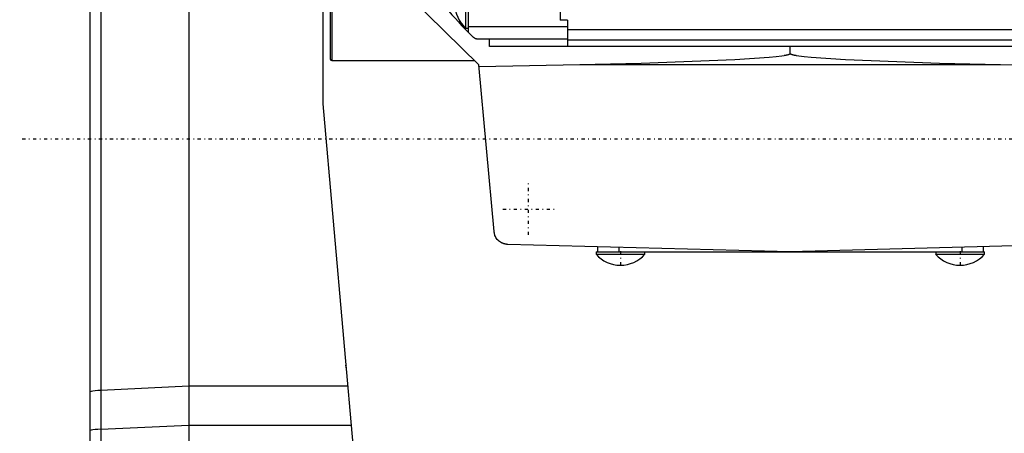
# Model space of a CAD drawing. Extents: x -109 to 109, y -1 to 887.
# Tile 5 of 11: x -109 to 30, y 618 to 677. Entities that reach past the tile are written whole.
import ezdxf

# ---------------------------------------------------------------- set-up
doc = ezdxf.new("R2010")
doc.units = 0
doc.linetypes.add('CENTER', pattern=[1.5, 0.45, -0.5, 0.05, -0.5])
doc.layers.add('AM_0', color=7, linetype='CONTINUOUS')
doc.layers.add('AM_7', color=7, linetype='CENTER')

msp = doc.modelspace()

# ---------------------------------------------------------------- linework, layer by layer
at = {"layer": 'AM_0', "color": 7, "linetype": 'CONTINUOUS'}
for p, q in [((-66, 664.88), (-66, 769)), ((-65, 768.8), (-65, 671.2)), ((-64.8, 769), (-64.8, 671)), ((-99, 750), (-99, 540.25)), ((-97.41, 695.32), (-97.41, 605)), ((-85, 694.74), (-85, 531)), ((-44, 670.37), (-53.86, 680.08)), ((-45.84, 675.55), (-45.84, 678.23)), ((-45.5, 678.07), (-45.5, 674.99)), ((-32.5, 678.22), (-32.5, 676.7)), ((-31.5, 676.7), (-32.5, 676.7)), ((-31.5, 676.7), (-31.5, 673)), ((-45.84, 675.55), (-45.5, 675.55)), ((-45.5, 675.78), (-31.5, 675.78)), ((-44.79, 674.29), (-45.5, 674.99)), ((31.5, 675.35), (-31.5, 675.35)), ((-31.5, 674), (-44.09, 674)), ((-42.5, 673), (-42.5, 674)), ((31.5, 673.88), (-31.5, 673.88)), ((42.5, 673), (-42.5, 673)), ((0, 671.98), (0, 673)), ((-64.8, 671), (-44.64, 671)), ((-41.86, 646.86), (-44, 670.37)), ((-29.73, 670.4), (-43.98, 670.11)), ((29.73, 670.4), (-29.73, 670.4)), ((43.98, 670.11), (29.73, 670.4)), ((-61.16, 609.59), (-66, 664.88)), ((0, 644), (-39.92, 645.05)), ((-27.25, 644.71), (-27.25, 644)), ((-24.25, 644.64), (-24.25, 644)), ((39.92, 645.05), (0, 644)), ((24.25, 644.64), (24.25, 644)), ((27.25, 644.71), (27.25, 644)), ((-27.45, 644), (-27.45, 643.66)), ((-27.45, 644), (27.45, 644)), ((-27.45, 643.66), (-20.55, 643.66)), ((-20.55, 643.66), (-20.55, 644)), ((20.55, 644), (20.55, 643.66)), ((20.55, 643.66), (27.45, 643.66)), ((27.45, 643.66), (27.45, 644)), ((-62.72, 627.44), (-62.8, 628.01)), ((-62.8, 628.01), (-62.77, 627.93)), ((-62.8, 628.01), (-62.77, 627.99)), ((-85, 625.02), (-97.41, 624.44)), ((-62.51, 625.02), (-85, 625.02)), ((-97.41, 618.96), (-85, 619.54)), ((-85, 619.54), (-62.03, 619.54))]:
    msp.add_line(p, q, dxfattribs=at)
for points in [[(-97.41, 624.44), (-97.86, 624.42), (-98.25, 624.38), (-98.57, 624.35), (-98.81, 624.3), (-98.95, 624.26), (-99, 624.21)], [(-97.41, 618.96), (-97.86, 618.94), (-98.25, 618.91), (-98.57, 618.87), (-98.81, 618.83), (-98.95, 618.78), (-99, 618.73)]]:
    msp.add_lwpolyline(points, dxfattribs=at)
for points in [[(-44.09, 674, 0), (-44.09, 674, 0), (-44.1, 674, 0), (-44.11, 674, 0), (-44.11, 674, 0), (-44.12, 674, 0), (-44.12, 674, 0), (-44.13, 674, 0), (-44.14, 674, 0), (-44.14, 674, 0), (-44.15, 674, 0), (-44.16, 674, 0), (-44.16, 674, 0), (-44.17, 674, 0), (-44.17, 674, 0), (-44.18, 674, 0), (-44.19, 674, 0), (-44.19, 674.01, 0), (-44.2, 674.01, 0), (-44.2, 674.01, 0), (-44.21, 674.01, 0), (-44.22, 674.01, 0), (-44.22, 674.01, 0), (-44.22, 674.01, 0), (-44.23, 674.01, 0), (-44.24, 674.01, 0), (-44.24, 674.01, 0), (-44.24, 674.01, 0), (-44.25, 674.01, 0), (-44.26, 674.01, 0), (-44.27, 674.02, 0), (-44.27, 674.02, 0), (-44.28, 674.02, 0), (-44.28, 674.02, 0), (-44.29, 674.02, 0), (-44.29, 674.02, 0), (-44.3, 674.02, 0), (-44.31, 674.02, 0), (-44.31, 674.03, 0), (-44.32, 674.03, 0), (-44.33, 674.03, 0), (-44.33, 674.03, 0), (-44.34, 674.03, 0), (-44.34, 674.03, 0), (-44.35, 674.03, 0), (-44.36, 674.04, 0), (-44.36, 674.04, 0), (-44.37, 674.04, 0), (-44.37, 674.04, 0), (-44.38, 674.04, 0), (-44.38, 674.04, 0), (-44.39, 674.05, 0), (-44.4, 674.05, 0), (-44.4, 674.05, 0), (-44.41, 674.05, 0), (-44.41, 674.05, 0), (-44.42, 674.06, 0), (-44.43, 674.06, 0), (-44.45, 674.07, 0), (-44.47, 674.07, 0), (-44.49, 674.08, 0), (-44.53, 674.1, 0), (-44.57, 674.12, 0), (-44.6, 674.14, 0), (-44.64, 674.16, 0), (-44.68, 674.19, 0), (-44.69, 674.2, 0), (-44.71, 674.21, 0), (-44.74, 674.24, 0), (-44.78, 674.27, 0), (-44.79, 674.29, 0)], [(0, 671.98, 0), (0, 671.98, 0), (0, 671.98, 0), (0, 671.98, 0), (0, 671.97, 0), (0, 671.97, 0), (0, 671.97, 0), (0, 671.97, 0), (0, 671.96, 0), (0, 671.96, 0), (-0.01, 671.96, 0), (-0.01, 671.96, 0), (-0.01, 671.96, 0), (-0.01, 671.95, 0), (-0.01, 671.95, 0), (-0.01, 671.95, 0), (-0.01, 671.95, 0), (-0.02, 671.94, 0), (-0.02, 671.94, 0), (-0.02, 671.94, 0), (-0.02, 671.94, 0), (-0.02, 671.93, 0), (-0.02, 671.93, 0), (-0.03, 671.93, 0), (-0.03, 671.93, 0), (-0.03, 671.93, 0), (-0.03, 671.92, 0), (-0.04, 671.92, 0), (-0.04, 671.92, 0), (-0.04, 671.92, 0), (-0.05, 671.91, 0), (-0.05, 671.91, 0), (-0.05, 671.91, 0), (-0.06, 671.91, 0), (-0.06, 671.91, 0), (-0.06, 671.9, 0), (-0.07, 671.9, 0), (-0.07, 671.9, 0), (-0.08, 671.89, 0), (-0.08, 671.89, 0), (-0.08, 671.89, 0), (-0.09, 671.89, 0), (-0.09, 671.89, 0), (-0.1, 671.88, 0), (-0.12, 671.87, 0), (-0.15, 671.86, 0), (-0.2, 671.84, 0), (-0.22, 671.83, 0), (-0.25, 671.82, 0), (-0.3, 671.81, 0), (-0.36, 671.79, 0), (-0.43, 671.77, 0), (-0.5, 671.76, 0), (-0.57, 671.74, 0), (-0.61, 671.73, 0), (-0.66, 671.72, 0), (-0.74, 671.7, 0), (-0.84, 671.69, 0), (-0.88, 671.68, 0), (-1.2, 671.63, 0), (-1.98, 671.53, 0), (-2.96, 671.43, 0), (-7.83, 671.1, 0), (-21.09, 670.6, 0), (-29.73, 670.4, 0)], [(29.73, 670.4, 0), (21.09, 670.6, 0), (7.83, 671.1, 0), (2.96, 671.43, 0), (1.98, 671.53, 0), (1.2, 671.63, 0), (0.88, 671.68, 0), (0.84, 671.69, 0), (0.74, 671.7, 0), (0.66, 671.72, 0), (0.61, 671.73, 0), (0.57, 671.74, 0), (0.5, 671.76, 0), (0.43, 671.77, 0), (0.36, 671.79, 0), (0.3, 671.81, 0), (0.25, 671.82, 0), (0.22, 671.83, 0), (0.2, 671.84, 0), (0.15, 671.86, 0), (0.12, 671.87, 0), (0.1, 671.88, 0), (0.09, 671.89, 0), (0.09, 671.89, 0), (0.08, 671.89, 0), (0.08, 671.89, 0), (0.08, 671.89, 0), (0.07, 671.9, 0), (0.07, 671.9, 0), (0.06, 671.9, 0), (0.06, 671.91, 0), (0.06, 671.91, 0), (0.05, 671.91, 0), (0.05, 671.91, 0), (0.05, 671.91, 0), (0.04, 671.92, 0), (0.04, 671.92, 0), (0.04, 671.92, 0), (0.03, 671.92, 0), (0.03, 671.93, 0), (0.03, 671.93, 0), (0.03, 671.93, 0), (0.02, 671.93, 0), (0.02, 671.93, 0), (0.02, 671.94, 0), (0.02, 671.94, 0), (0.02, 671.94, 0), (0.02, 671.94, 0), (0.01, 671.95, 0), (0.01, 671.95, 0), (0.01, 671.95, 0), (0.01, 671.95, 0), (0.01, 671.96, 0), (0.01, 671.96, 0), (0.01, 671.96, 0), (0, 671.96, 0), (0, 671.96, 0), (0, 671.97, 0), (0, 671.97, 0), (0, 671.97, 0), (0, 671.97, 0), (0, 671.98, 0), (0, 671.98, 0), (0, 671.98, 0), (0, 671.98, 0)], [(-39.92, 645.05, 0), (-39.93, 645.05, 0), (-39.96, 645.05, 0), (-39.99, 645.05, 0), (-40, 645.05, 0), (-40.02, 645.05, 0), (-40.04, 645.05, 0), (-40.07, 645.05, 0), (-40.1, 645.06, 0), (-40.12, 645.06, 0), (-40.15, 645.06, 0), (-40.16, 645.07, 0), (-40.18, 645.07, 0), (-40.2, 645.07, 0), (-40.23, 645.08, 0), (-40.26, 645.08, 0), (-40.28, 645.09, 0), (-40.31, 645.09, 0), (-40.32, 645.1, 0), (-40.33, 645.1, 0), (-40.36, 645.11, 0), (-40.39, 645.11, 0), (-40.4, 645.12, 0), (-40.41, 645.12, 0), (-40.44, 645.13, 0), (-40.46, 645.14, 0), (-40.48, 645.14, 0), (-40.49, 645.14, 0), (-40.52, 645.15, 0), (-40.54, 645.16, 0), (-40.57, 645.17, 0), (-40.59, 645.18, 0), (-40.62, 645.19, 0), (-40.63, 645.19, 0), (-40.64, 645.2, 0), (-40.67, 645.21, 0), (-40.69, 645.22, 0), (-40.71, 645.23, 0), (-40.74, 645.24, 0), (-40.76, 645.26, 0), (-40.78, 645.26, 0), (-40.79, 645.27, 0), (-40.81, 645.28, 0), (-40.83, 645.29, 0), (-40.86, 645.31, 0), (-40.88, 645.32, 0), (-40.9, 645.33, 0), (-40.92, 645.34, 0), (-40.93, 645.35, 0), (-40.95, 645.36, 0), (-40.97, 645.38, 0), (-41, 645.39, 0), (-41.02, 645.41, 0), (-41.04, 645.42, 0), (-41.05, 645.43, 0), (-41.06, 645.44, 0), (-41.08, 645.46, 0), (-41.1, 645.47, 0), (-41.12, 645.49, 0), (-41.15, 645.51, 0), (-41.17, 645.52, 0), (-41.18, 645.53, 0), (-41.19, 645.54, 0), (-41.21, 645.56, 0), (-41.23, 645.58, 0), (-41.24, 645.59, 0), (-41.25, 645.59, 0), (-41.27, 645.61, 0), (-41.28, 645.63, 0), (-41.29, 645.64, 0), (-41.3, 645.65, 0), (-41.32, 645.67, 0), (-41.34, 645.69, 0), (-41.4, 645.76, 0), (-41.5, 645.89, 0), (-41.59, 646.03, 0), (-41.67, 646.17, 0), (-41.73, 646.32, 0), (-41.76, 646.39, 0), (-41.78, 646.47, 0), (-41.82, 646.62, 0), (-41.85, 646.78, 0), (-41.86, 646.86, 0)]]:
    msp.add_polyline3d(points, dxfattribs=at)
for centre, radius, start, end in [((0, 720), 64, 219.8384, 224.6888), ((-42.8, 679), 4.6, 180.0287, 228.6338), ((-64.8, 671.2), 0.2, 180, 270), ((-24, 646.7), 4.6, 221.3662, 269.9713), ((-24, 646.7), 4.6, 270.0287, 318.6338), ((24, 646.7), 4.6, 221.3662, 269.9713), ((24, 646.7), 4.6, 270.0287, 318.6338)]:
    msp.add_arc(centre, radius, start, end, dxfattribs=at)
at = {"layer": 'AM_7', "color": 4, "linetype": 'CENTER'}
for p, q in [((108.9, 659.88), (-108.9, 659.88)), ((-37, 646.38), (-37, 653.62)), ((-40.62, 650), (-33.38, 650)), ((-24, 644.1), (-24, 642)), ((24, 644.1), (24, 642))]:
    msp.add_line(p, q, dxfattribs=at)

doc.saveas('drawing.dxf')
